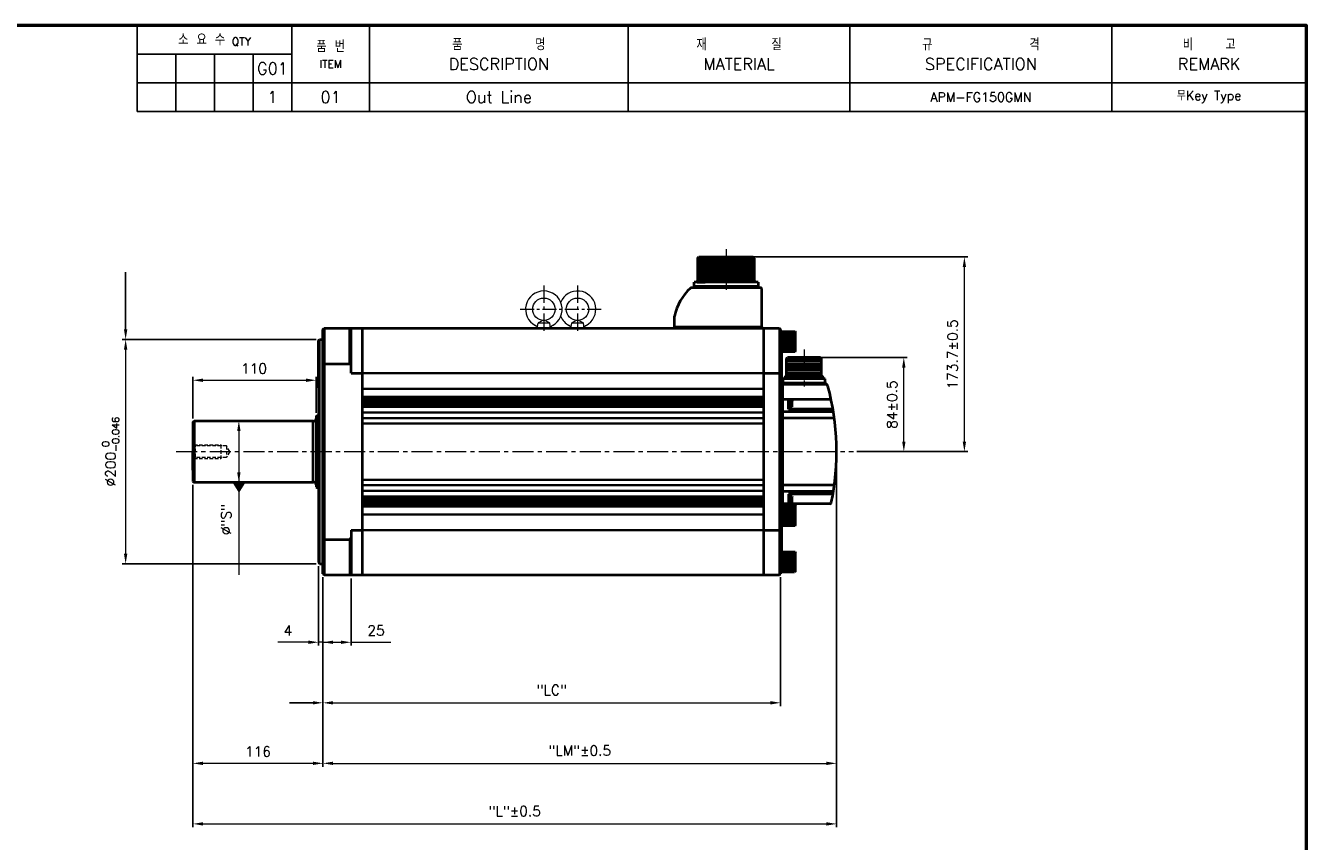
# Model space of a CAD drawing. Header units: inches. Extents: x 0 to 1782, y 0 to 1260.
# Tile 3 of 3: x 640 to 1782, y 532 to 1260. Entities that reach past the tile are written whole.
import ezdxf
from ezdxf import colors
from ezdxf.entities.mleader import LeaderData, LeaderLine
from ezdxf.math import Vec2, Vec3

# ---------------------------------------------------------------- set-up
doc = ezdxf.new("R2010")
doc.units = ezdxf.units.IN
doc.header["$LTSCALE"] = 0.25
doc.linetypes.add('CENTER', pattern=[2, 1.25, -0.25, 0.25, -0.25])
doc.linetypes.add('HIDDEN', pattern=[0.375, 0.25, -0.125])
doc.layers.get('0').update_dxf_attribs({"lineweight": 35})
doc.styles.add('GSG1', font='romans.shx', dxfattribs={"bigfont": 'GSG1.shx'})
doc.dimstyles.new('도면 치수', dxfattribs={"dimscale": 0, "dimtxt": 9, "dimasz": 9, "dimexe": 3, "dimexo": 3, "dimgap": 6, "dimtad": 1, "dimdec": 8, "dimdsep": 46, "dimtxsty": 'GSG1', "dimcen": 0, "dimclrd": 3, "dimclre": 3, "dimclrt": 2, "dimadec": 5, "dimazin": 2, "dimtfac": 1, "dimtdec": 8, "dimtmove": 0, "dimatfit": 2, "dimfxl": 0, "dimtolj": 1, "dimtzin": 0, "dimlwd": 15, "dimarcsym": 0})

# ---------------------------------------------------------------- blocks, each defined once
blk = doc.blocks.new('*D2')
at = {"color": 3, "lineweight": -2, "ltscale": 0.5}
for p, q in [((901, 778), (901, 707)), ((905, 768), (905, 707))]:
    blk.add_line(p, q, dxfattribs=at)
at = {"color": 3, "lineweight": 15, "ltscale": 0.5}
for p, q in [((892, 710), (864.6, 710)), ((905, 710), (901, 710)), ((914, 710), (923, 710))]:
    blk.add_line(p, q, dxfattribs=at)
for points in [[(892, 711.5), (892, 708.5), (901, 710)], [(914, 711.5), (914, 708.5), (905, 710)]]:
    blk.add_solid(points, dxfattribs=at)
at = {"color": 2, "lineweight": 15, "ltscale": 0.5, "insert": (873.8, 720.5), "char_height": 9, "attachment_point": 5, "style": 'GSG1'}
blk.add_mtext('\\A1;4', dxfattribs=at)
blk = doc.blocks.new('*D3')
at = {"color": 3, "lineweight": -2, "ltscale": 0.5}
for p, q in [((905, 768), (905, 707)), ((930, 767), (930, 707))]:
    blk.add_line(p, q, dxfattribs=at)
at = {"color": 3, "lineweight": 15, "ltscale": 0.5}
for p, q in [((905, 710), (921, 710)), ((930, 710), (965.6, 710))]:
    blk.add_line(p, q, dxfattribs=at)
blk.add_solid([(921, 711.5), (921, 708.5), (930, 710)], dxfattribs=at)
at = {"color": 2, "lineweight": 15, "ltscale": 0.5, "insert": (952.3, 720.5), "char_height": 9, "attachment_point": 5, "style": 'GSG1'}
blk.add_mtext('\\A1;25', dxfattribs=at)
blk = doc.blocks.new('_None')
blk = doc.blocks.new('*D4')
at = {"color": 3, "lineweight": -2, "ltscale": 0.5}
for p, q in [((905, 768), (905, 653)), ((1313, 768), (1313, 653))]:
    blk.add_line(p, q, dxfattribs=at)
at = {"color": 3, "lineweight": 15, "ltscale": 0.5}
blk.add_line((914, 656), (1304, 656), dxfattribs=at)
for points in [[(914, 657.5), (914, 654.5), (905, 656)], [(1304, 657.5), (1304, 654.5), (1313, 656)]]:
    blk.add_solid(points, dxfattribs=at)
at = {"color": 2, "lineweight": 15, "ltscale": 0.5, "insert": (1109, 667.4), "char_height": 9, "attachment_point": 5, "style": 'GSG1'}
blk.add_mtext('\\A1;"LC"', dxfattribs=at)
blk = doc.blocks.new('*D5')
at = {"color": 3, "lineweight": -2, "ltscale": 0.5}
for p, q in [((1363, 877), (1363, 599)), ((905, 768), (905, 599))]:
    blk.add_line(p, q, dxfattribs=at)
at = {"color": 3, "lineweight": 15, "ltscale": 0.5}
blk.add_line((914, 602), (1354, 602), dxfattribs=at)
for points in [[(914, 603.5), (914, 600.5), (905, 602)], [(1354, 603.5), (1354, 600.5), (1363, 602)]]:
    blk.add_solid(points, dxfattribs=at)
at = {"color": 2, "lineweight": 15, "ltscale": 0.5, "insert": (1134, 613.4), "char_height": 9, "attachment_point": 5, "style": 'GSG1'}
blk.add_mtext('\\A1;"LM"%%P0.5', dxfattribs=at)
blk = doc.blocks.new('*D6')
at = {"color": 3, "lineweight": -2, "ltscale": 0.5}
for p, q in [((1363, 877), (1363, 545)), ((789, 850.5), (789, 545))]:
    blk.add_line(p, q, dxfattribs=at)
at = {"color": 3, "lineweight": 15, "ltscale": 0.5}
blk.add_line((798, 548), (1354, 548), dxfattribs=at)
for points in [[(798, 549.5), (798, 546.5), (789, 548)], [(1354, 549.5), (1354, 546.5), (1363, 548)]]:
    blk.add_solid(points, dxfattribs=at)
at = {"color": 2, "lineweight": 15, "ltscale": 0.5, "insert": (1076, 559.4), "char_height": 9, "attachment_point": 5, "style": 'GSG1'}
blk.add_mtext('\\A1;"L"%%P0.5', dxfattribs=at)
blk = doc.blocks.new('*D7')
at = {"color": 3, "lineweight": -2, "ltscale": 0.5}
for p, q in [((899, 980), (726, 980)), ((899, 780), (726, 780))]:
    blk.add_line(p, q, dxfattribs=at)
at = {"color": 3, "lineweight": 15, "ltscale": 0.5}
blk.add_line((729, 971), (729, 789), dxfattribs=at)
for points in [[(727.5, 971), (730.5, 971), (729, 980)], [(727.5, 789), (730.5, 789), (729, 780)]]:
    blk.add_solid(points, dxfattribs=at)
at = {"color": 2, "lineweight": 15, "ltscale": 0.5, "insert": (715.6, 880), "char_height": 9, "attachment_point": 5, "rotation": 90, "style": 'GSG1'}
blk.add_mtext('\\A1;%%C200{\\H0.7x;\\S 0^ -0.046;}', dxfattribs=at)
blk = doc.blocks.new('*D8')
at = {"color": 3, "lineweight": -2, "ltscale": 0.5}
for p, q in [((789, 850.5), (789, 599)), ((905, 768), (905, 599))]:
    blk.add_line(p, q, dxfattribs=at)
at = {"color": 3, "lineweight": 15, "ltscale": 0.5}
blk.add_line((896, 602), (798, 602), dxfattribs=at)
for points in [[(798, 603.5), (798, 600.5), (789, 602)], [(896, 603.5), (896, 600.5), (905, 602)]]:
    blk.add_solid(points, dxfattribs=at)
at = {"color": 2, "lineweight": 15, "ltscale": 0.5, "insert": (847, 612.5), "char_height": 9, "attachment_point": 5, "style": 'GSG1'}
blk.add_mtext('\\A1;116', dxfattribs=at)
blk = doc.blocks.new('*D9')
at = {"color": 3, "lineweight": -2, "ltscale": 0.5}
for p, q in [((1287.6, 1053.7), (1480, 1053.7)), ((1381, 880), (1480, 880))]:
    blk.add_line(p, q, dxfattribs=at)
at = {"color": 3, "lineweight": 15, "ltscale": 0.5}
blk.add_line((1477, 889), (1477, 1044.7), dxfattribs=at)
for points in [[(1475.5, 1044.7), (1478.5, 1044.7), (1477, 1053.7)], [(1475.5, 889), (1478.5, 889), (1477, 880)]]:
    blk.add_solid(points, dxfattribs=at)
at = {"color": 2, "lineweight": 15, "ltscale": 0.5, "insert": (1466.5, 966.8), "char_height": 9, "attachment_point": 5, "rotation": 90, "style": 'GSG1'}
blk.add_mtext('\\A1;173.7%%P0.5', dxfattribs=at)
blk = doc.blocks.new('*D10')
at = {"color": 3, "lineweight": -2, "ltscale": 0.5}
for p, q in [((789, 909.5), (789, 946.7)), ((899, 914.7), (899, 946.7))]:
    blk.add_line(p, q, dxfattribs=at)
at = {"color": 3, "lineweight": 15, "ltscale": 0.5}
blk.add_line((798, 943.7), (890, 943.7), dxfattribs=at)
for points in [[(798, 945.2), (798, 942.2), (789, 943.7)], [(890, 945.2), (890, 942.2), (899, 943.7)]]:
    blk.add_solid(points, dxfattribs=at)
at = {"color": 2, "lineweight": 15, "ltscale": 0.5, "insert": (843.5, 954.2), "char_height": 9, "attachment_point": 5, "style": 'GSG1'}
blk.add_mtext('\\A1;110', dxfattribs=at)
blk = doc.blocks.new('*D16')
at = {"color": 3, "lineweight": -2, "ltscale": 0.5}
for p, q in [((893.1, 907.5), (827, 907.5)), ((893.1, 852.5), (827, 852.5))]:
    blk.add_line(p, q, dxfattribs=at)
at = {"color": 3, "lineweight": 15, "ltscale": 0.5}
for p, q in [((830, 898.5), (830, 861.5)), ((830, 852.5), (830, 800.2))]:
    blk.add_line(p, q, dxfattribs=at)
for points in [[(828.5, 898.5), (831.5, 898.5), (830, 907.5)], [(828.5, 861.5), (831.5, 861.5), (830, 852.5)]]:
    blk.add_solid(points, dxfattribs=at)
at = {"color": 2, "lineweight": 15, "ltscale": 0.5, "insert": (818.6, 819.5), "char_height": 9, "attachment_point": 5, "rotation": 90, "style": 'GSG1'}
blk.add_mtext('\\A1;%%C"S"', dxfattribs=at)
blk = doc.blocks.new('*D17')
at = {"color": 3, "lineweight": -2, "ltscale": 0.5}
for p, q in [((1344.7, 964), (1426, 964)), ((1381, 880), (1426, 880))]:
    blk.add_line(p, q, dxfattribs=at)
at = {"color": 3, "lineweight": 15, "ltscale": 0.5}
blk.add_line((1423, 889), (1423, 955), dxfattribs=at)
for points in [[(1421.5, 955), (1424.5, 955), (1423, 964)], [(1421.5, 889), (1424.5, 889), (1423, 880)]]:
    blk.add_solid(points, dxfattribs=at)
at = {"color": 2, "lineweight": 15, "ltscale": 0.5, "insert": (1412.5, 922), "char_height": 9, "attachment_point": 5, "rotation": 90, "style": 'GSG1'}
blk.add_mtext('\\A1;84%%P0.5', dxfattribs=at)

msp = doc.modelspace()

# ---------------------------------------------------------------- linework, layer by layer
at = {"color": 0, "lineweight": -3}
for p, q in [((739.19999738, 1259.9999995), (739.19999738, 1183.4999995)), ((877.19999738, 1259.9999995), (877.19999738, 1183.4999995)), ((946.49999738, 1259.9999995), (946.49999738, 1183.4999995)), ((1374.89999738, 1259.9999995), (1374.89999738, 1183.4999995)), ((1608.59999738, 1259.9999995), (1608.59999738, 1183.4999995)), ((739.19999738, 1234.4999995), (877.19999738, 1234.4999995)), ((773.69999738, 1234.4999995), (773.69999738, 1183.4999995)), ((808.19999738, 1234.4999995), (808.19999738, 1183.4999995)), ((842.69999738, 1234.4999995), (842.69999738, 1183.4999995)), ((739.19999738, 1208.9999995), (1781.99999738, 1208.9999995)), ((739.19999738, 1183.4999995), (1781.99999738, 1183.4999995))]:
    msp.add_line(p, q, dxfattribs=at)
at = {"lineweight": -3}
msp.add_line((1177.19999738, 1259.9999995), (1177.19999738, 1183.4999995), dxfattribs=at)
at = {"lineweight": 40}
for p, q in [((1239.07499738, 1052.6999995), (1240.32499738, 1053.6999995)), ((1239.07499738, 1052.6999995), (1239.07499738, 1033.0994308)), ((1240.32499738, 1053.6999995), (1288.57499738, 1053.6999995)), ((1288.57499738, 1053.6999995), (1289.57499738, 1052.6999995)), ((1289.57499738, 1052.6999995), (1289.57499738, 1033.54097195)), ((1235.87499738, 1027.1999995), (1235.87499738, 1031.2999995)), ((1293.02499738, 1031.2999995), (1235.87499738, 1031.2999995)), ((1238.69999738, 1031.2999995), (1245.69999738, 1031.2999995)), ((1290.19999738, 1031.2999995), (1283.19999738, 1031.2999995)), ((1293.02499738, 1031.2999995), (1293.02499738, 1027.1999995)), ((1295.44999738, 1026.1999995), (1233.46613061, 1026.1999995)), ((1293.02499738, 1027.1999995), (1235.87499738, 1027.1999995)), ((1235.87499738, 1027.1999995), (1235.87499738, 1026.1999995)), ((1293.02499738, 1026.1999995), (1235.87499738, 1026.1999995)), ((1293.02499738, 1027.1999995), (1293.02499738, 1026.1999995)), ((1296.44999738, 991.1999995), (1296.44999738, 1025.1999995)), ((1218.44999738, 991.1999995), (1218.44999738, 1000.84365026)), ((904.99999738, 988.9999995), (905.99999738, 989.9999995)), ((904.99999738, 770.9999995), (904.99999738, 988.9999995)), ((905.99999738, 989.9999995), (939.99999738, 989.9999995)), ((905.99999738, 989.9999995), (905.99999738, 769.9999995)), ((928.99999738, 958.26237871), (928.99999738, 989.9999995)), ((929.99999738, 949.9999995), (929.99999738, 989.9999995)), ((939.99999738, 989.9999995), (1297.99999738, 989.9999995)), ((939.99999738, 989.9999995), (939.99999738, 769.9999995)), ((1218.44999738, 991.1999995), (1296.44999738, 991.1999995)), ((1218.44999738, 991.1999995), (1218.44999738, 989.9999995)), ((1240.24999738, 991.1999995), (1296.14999738, 991.1999995)), ((1296.44999738, 991.1999995), (1296.44999738, 989.9999995)), ((1297.99999738, 989.9999995), (1297.99999738, 769.9999995)), ((1297.99999738, 989.9999995), (1311.99999738, 989.9999995)), ((1311.99999738, 989.9999995), (1312.99999738, 988.9999995)), ((1311.99999738, 989.9999995), (1311.99999738, 769.9999995)), ((1312.99999738, 988.9999995), (1312.99999738, 770.9999995)), ((1312.99999738, 987.29388283), (1325.99999738, 987.29388283)), ((1312.99999738, 987.29388283), (1312.99999738, 969.29388283)), ((1314.49999738, 969.29388283), (1314.49999738, 987.29388283)), ((1315.49999738, 986.29388283), (1324.99999738, 986.29388283)), ((1315.49999738, 985.79388283), (1324.99999738, 985.79388283)), ((1315.49999738, 985.29388283), (1324.99999738, 985.29388283)), ((1315.49999738, 984.79388283), (1324.99999738, 984.79388283)), ((1315.49999738, 984.29388283), (1324.99999738, 984.29388283)), ((1315.49999738, 983.79388283), (1324.99999738, 983.79388283)), ((1315.49999738, 983.29388283), (1324.99999738, 983.29388283)), ((1315.49999738, 982.79388283), (1324.99999738, 982.79388283)), ((1315.49999738, 982.29388283), (1324.99999738, 982.29388283)), ((1325.99999738, 987.29388283), (1325.99999738, 969.29388283)), ((1325.99999738, 987.29388283), (1326.49999738, 986.79388283)), ((1326.49999738, 969.79388283), (1326.49999738, 986.79388283)), ((900.99999738, 978.9999995), (901.99999738, 979.9999995)), ((900.99999738, 936.9999995), (900.99999738, 978.9999995)), ((901.99999738, 979.9999995), (904.99999738, 979.9999995)), ((901.99999738, 779.9999995), (901.99999738, 979.9999995)), ((1315.49999738, 981.79388283), (1324.99999738, 981.79388283)), ((1315.49999738, 981.29388283), (1324.99999738, 981.29388283)), ((1315.49999738, 980.79388283), (1324.99999738, 980.79388283)), ((1315.49999738, 980.29388283), (1324.99999738, 980.29388283)), ((1315.49999738, 979.79388283), (1324.99999738, 979.79388283)), ((1315.49999738, 979.29388283), (1324.99999738, 979.29388283)), ((1315.49999738, 978.79388283), (1324.99999738, 978.79388283)), ((1315.49999738, 978.29388283), (1324.99999738, 978.29388283)), ((1315.49999738, 977.79388283), (1324.99999738, 977.79388283)), ((1315.49999738, 977.29388283), (1324.99999738, 977.29388283)), ((1315.49999738, 977.29388283), (1324.99999738, 977.29388283)), ((1315.49999738, 976.79388283), (1324.99999738, 976.79388283)), ((1315.49999738, 976.29388283), (1324.99999738, 976.29388283)), ((1315.49999738, 975.79388283), (1324.99999738, 975.79388283)), ((1315.49999738, 975.29388283), (1324.99999738, 975.29388283)), ((1315.49999738, 974.79388283), (1324.99999738, 974.79388283)), ((1315.49999738, 974.29388283), (1324.99999738, 974.29388283)), ((1315.49999738, 974.29388283), (1324.99999738, 974.29388283)), ((1315.49999738, 973.79388283), (1324.99999738, 973.79388283)), ((1315.49999738, 973.29388283), (1324.99999738, 973.29388283)), ((1315.49999738, 972.79388283), (1324.99999738, 972.79388283)), ((1315.49999738, 972.29388283), (1324.99999738, 972.29388283)), ((1315.49999738, 971.79388283), (1324.99999738, 971.79388283)), ((1315.49999738, 971.29388283), (1324.99999738, 971.29388283)), ((1312.99999738, 969.29388283), (1325.99999738, 969.29388283)), ((1313.99999738, 969.29388283), (1313.99999738, 832.2499995)), ((1315.49999738, 970.79388283), (1324.99999738, 970.79388283)), ((1315.49999738, 970.29388283), (1324.99999738, 970.29388283)), ((1325.99999738, 969.29388283), (1326.49999738, 969.79388283)), ((905.99999738, 958.26237871), (928.99999738, 958.26237871)), ((928.99999738, 958.26237871), (929.99999738, 956.52450574)), ((929.99999738, 949.9999995), (939.99999738, 949.9999995)), ((1297.99999738, 949.9999995), (1311.99999738, 949.9999995)), ((900.99999738, 937.4999995), (900.99999738, 780.9999995)), ((1313.99999738, 939.9999995), (1313.99999738, 833.5999995)), ((1353.89999738, 940.9999995), (1314.99999738, 940.9999995)), ((1353.32533263, 939.9999995), (1314.99999738, 939.9999995)), ((1314.99999738, 840.4999995), (1314.99999738, 939.9999995)), ((1314.99999738, 833.4999995), (1314.99999738, 939.4999995)), ((1352.94999738, 944.9999995), (1315.04999738, 944.9999995)), ((1315.04999738, 944.9999995), (1315.04999738, 940.9999995)), ((1315.04999738, 940.9999995), (1352.94999738, 940.9999995)), ((1353.89999738, 939.9999995), (1315.49999738, 939.9999995)), ((1352.94999738, 940.9999995), (1352.94999738, 944.9999995)), ((1353.89999738, 939.9999995), (1353.89999738, 940.9999995)), ((1313.99999738, 926.4999995), (1314.99999738, 926.4999995)), ((1357.33022785, 926.4999995), (1314.99999738, 926.4999995)), ((1319.99999738, 917.9999995), (1319.99999738, 926.4999995)), ((1319.99999738, 925.4999995), (1319.99999738, 919.9999995)), ((1360.17729145, 915.52815734), (1314.99999738, 915.52815734)), ((1358.92306091, 917.9999995), (1319.99999738, 917.9999995)), ((788.99999738, 906.4999995), (789.99999738, 907.4999995)), ((788.99999738, 906.4999995), (788.99999738, 853.4999995)), ((789.99999738, 907.4999995), (789.99999738, 852.4999995)), ((789.99999738, 907.4999995), (896.12821759, 907.4999995)), ((896.12821759, 852.4999995), (896.12821759, 907.4999995)), ((898.99999738, 911.72205903), (900.99999738, 912.4499995)), ((898.99999738, 911.72205903), (898.99999738, 848.27793996)), ((900.99999738, 912.4499995), (900.99999738, 847.5499995)), ((1313.99999738, 910.0999995), (1314.99999738, 910.0999995)), ((1360.11483254, 909.9999995), (1314.99999738, 909.9999995)), ((789.99999738, 897.4999995), (789.99999738, 862.4999995)), ((788.99999738, 863.4999995), (788.99999738, 879.9999995)), ((788.99999738, 853.4999995), (789.99999738, 852.4999995)), ((896.12821759, 852.4999995), (789.99999738, 852.4999995)), ((898.99999738, 848.27793996), (900.99999738, 847.5499995)), ((1313.99999738, 850.0999995), (1314.99999738, 850.0999995)), ((1360.11483254, 849.9999995), (1314.99999738, 849.9999995)), ((1360.17729145, 844.47184165), (1314.99999738, 844.47184165)), ((1358.92306091, 841.9999995), (1319.99999738, 841.9999995)), ((1319.99999738, 841.9999995), (1319.99999738, 833.4999995)), ((1312.99999738, 832.2499995), (1325.99999738, 832.2499995)), ((1312.99999738, 832.2499995), (1312.99999738, 814.2499995)), ((1313.99999738, 833.5999995), (1314.99999738, 833.5999995)), ((1314.49999738, 814.2499995), (1314.49999738, 832.2499995)), ((1357.33022785, 833.4999995), (1314.99999738, 833.4999995)), ((1315.49999738, 831.2499995), (1324.99999738, 831.2499995)), ((1315.49999738, 830.7499995), (1324.99999738, 830.7499995)), ((1315.49999738, 830.2499995), (1324.99999738, 830.2499995)), ((1315.49999738, 829.7499995), (1324.99999738, 829.7499995)), ((1315.49999738, 829.2499995), (1324.99999738, 829.2499995)), ((1315.49999738, 828.7499995), (1324.99999738, 828.7499995)), ((1315.49999738, 828.2499995), (1324.99999738, 828.2499995)), ((1315.49999738, 827.7499995), (1324.99999738, 827.7499995)), ((1315.49999738, 827.2499995), (1324.99999738, 827.2499995)), ((1315.49999738, 826.7499995), (1324.99999738, 826.7499995)), ((1315.49999738, 826.2499995), (1324.99999738, 826.2499995)), ((1315.49999738, 825.7499995), (1324.99999738, 825.7499995)), ((1315.49999738, 825.2499995), (1324.99999738, 825.2499995)), ((1315.49999738, 824.7499995), (1324.99999738, 824.7499995)), ((1315.49999738, 824.2499995), (1324.99999738, 824.2499995)), ((1315.49999738, 823.7499995), (1324.99999738, 823.7499995)), ((1315.49999738, 823.2499995), (1324.99999738, 823.2499995)), ((1315.49999738, 822.7499995), (1324.99999738, 822.7499995)), ((1325.99999738, 832.2499995), (1325.99999738, 814.2499995)), ((1325.99999738, 832.2499995), (1326.49999738, 831.7499995)), ((1326.49999738, 814.7499995), (1326.49999738, 831.7499995)), ((1312.99999738, 814.2499995), (1325.99999738, 814.2499995)), ((1313.99999738, 814.2499995), (1313.99999738, 779.4999995)), ((1315.49999738, 822.2499995), (1324.99999738, 822.2499995)), ((1315.49999738, 822.2499995), (1324.99999738, 822.2499995)), ((1315.49999738, 821.7499995), (1324.99999738, 821.7499995)), ((1315.49999738, 821.2499995), (1324.99999738, 821.2499995)), ((1315.49999738, 820.7499995), (1324.99999738, 820.7499995)), ((1315.49999738, 820.2499995), (1324.99999738, 820.2499995)), ((1315.49999738, 819.7499995), (1324.99999738, 819.7499995)), ((1315.49999738, 819.2499995), (1324.99999738, 819.2499995)), ((1315.49999738, 819.2499995), (1324.99999738, 819.2499995)), ((1315.49999738, 818.7499995), (1324.99999738, 818.7499995)), ((1315.49999738, 818.2499995), (1324.99999738, 818.2499995)), ((1315.49999738, 817.7499995), (1324.99999738, 817.7499995)), ((1315.49999738, 817.2499995), (1324.99999738, 817.2499995)), ((1315.49999738, 816.7499995), (1324.99999738, 816.7499995)), ((1315.49999738, 816.2499995), (1324.99999738, 816.2499995)), ((1315.49999738, 815.7499995), (1324.99999738, 815.7499995)), ((1315.49999738, 815.2499995), (1324.99999738, 815.2499995)), ((1325.99999738, 814.2499995), (1326.49999738, 814.7499995)), ((905.99999738, 801.73762028), (928.99999738, 801.73762028)), ((928.99999738, 801.73762028), (929.99999738, 803.47549325)), ((928.99999738, 801.73762028), (928.99999738, 769.9999995)), ((929.99999738, 809.9999995), (929.99999738, 769.9999995)), ((929.99999738, 809.9999995), (939.99999738, 809.9999995)), ((1297.99999738, 809.9999995), (1311.99999738, 809.9999995)), ((1312.99999738, 790.70611617), (1312.99999738, 772.70611617)), ((1313.99999738, 790.70611617), (1325.99999738, 790.70611617)), ((1314.49999738, 772.70611617), (1314.49999738, 790.70611617)), ((1315.49999738, 789.70611617), (1324.99999738, 789.70611617)), ((1315.49999738, 789.20611617), (1324.99999738, 789.20611617)), ((1315.49999738, 788.70611617), (1324.99999738, 788.70611617)), ((1315.49999738, 788.20611617), (1324.99999738, 788.20611617)), ((1325.99999738, 790.70611617), (1325.99999738, 772.70611617)), ((1325.99999738, 790.70611617), (1326.49999738, 790.20611617)), ((1326.49999738, 773.20611617), (1326.49999738, 790.20611617)), ((900.99999738, 780.9999995), (901.99999738, 779.9999995)), ((901.99999738, 779.9999995), (904.99999738, 779.9999995)), ((1313.99999738, 779.4999995), (1312.99999738, 779.4999995)), ((1315.49999738, 787.70611617), (1324.99999738, 787.70611617)), ((1315.49999738, 787.20611617), (1324.99999738, 787.20611617)), ((1315.49999738, 786.70611617), (1324.99999738, 786.70611617)), ((1315.49999738, 786.20611617), (1324.99999738, 786.20611617)), ((1315.49999738, 785.70611617), (1324.99999738, 785.70611617)), ((1315.49999738, 785.20611617), (1324.99999738, 785.20611617)), ((1315.49999738, 784.70611617), (1324.99999738, 784.70611617)), ((1315.49999738, 784.20611617), (1324.99999738, 784.20611617)), ((1315.49999738, 783.70611617), (1324.99999738, 783.70611617)), ((1315.49999738, 783.20611617), (1324.99999738, 783.20611617)), ((1315.49999738, 782.70611617), (1324.99999738, 782.70611617)), ((1315.49999738, 782.20611617), (1324.99999738, 782.20611617)), ((1315.49999738, 781.70611617), (1324.99999738, 781.70611617)), ((1315.49999738, 781.20611617), (1324.99999738, 781.20611617)), ((1315.49999738, 780.70611617), (1324.99999738, 780.70611617)), ((1315.49999738, 780.70611617), (1324.99999738, 780.70611617)), ((1315.49999738, 780.20611617), (1324.99999738, 780.20611617)), ((1315.49999738, 779.70611617), (1324.99999738, 779.70611617)), ((1315.49999738, 779.20611617), (1324.99999738, 779.20611617)), ((1315.49999738, 778.70611617), (1324.99999738, 778.70611617)), ((1315.49999738, 778.20611617), (1324.99999738, 778.20611617)), ((1315.49999738, 777.70611617), (1324.99999738, 777.70611617)), ((1315.49999738, 777.70611617), (1324.99999738, 777.70611617)), ((1315.49999738, 777.20611617), (1324.99999738, 777.20611617)), ((1315.49999738, 776.70611617), (1324.99999738, 776.70611617)), ((904.99999738, 770.9999995), (905.99999738, 769.9999995)), ((905.99999738, 769.9999995), (939.99999738, 769.9999995)), ((939.99999738, 769.9999995), (1297.99999738, 769.9999995)), ((1297.99999738, 769.9999995), (1311.99999738, 769.9999995)), ((1311.99999738, 769.9999995), (1312.99999738, 770.9999995)), ((1312.99999738, 772.70611617), (1325.49999738, 772.70611617)), ((1315.49999738, 776.20611617), (1324.99999738, 776.20611617)), ((1315.49999738, 775.70611617), (1324.99999738, 775.70611617)), ((1315.49999738, 775.20611617), (1324.99999738, 775.20611617)), ((1315.49999738, 774.70611617), (1324.99999738, 774.70611617)), ((1315.49999738, 774.20611617), (1324.99999738, 774.20611617)), ((1315.49999738, 773.70611617), (1324.99999738, 773.70611617)), ((1325.99999738, 772.70611617), (1326.49999738, 773.20611617))]:
    msp.add_line(p, q, dxfattribs=at)
at = {"lineweight": 15}
for p, q in [((1239.07499738, 1052.4999995), (1289.57499738, 1052.4999995)), ((1240.62499738, 1051.4999995), (1288.27499738, 1051.4999995)), ((1239.07499738, 1050.4999995), (1289.57499738, 1050.4999995)), ((1239.07499738, 1048.4999995), (1289.57499738, 1048.4999995)), ((1239.07499738, 1046.4999995), (1289.57499738, 1046.4999995)), ((1239.07499738, 1044.4999995), (1289.57499738, 1044.4999995)), ((1239.07499738, 1042.4999995), (1289.57499738, 1042.4999995)), ((1239.07499738, 1040.4999995), (1289.57499738, 1040.4999995)), ((1240.62499738, 1049.4999995), (1288.27499738, 1049.4999995)), ((1240.62499738, 1047.4999995), (1288.27499738, 1047.4999995)), ((1240.62499738, 1045.4999995), (1288.27499738, 1045.4999995)), ((1240.62499738, 1043.4999995), (1288.27499738, 1043.4999995)), ((1240.62499738, 1041.4999995), (1288.27499738, 1041.4999995)), ((1240.62499738, 1039.4999995), (1288.27499738, 1039.4999995)), ((1239.07499738, 1038.4999995), (1289.57499738, 1038.4999995)), ((1239.07499738, 1036.4999995), (1289.57499738, 1036.4999995)), ((1240.62499738, 1037.4999995), (1288.27499738, 1037.4999995)), ((1240.62499738, 1035.4999995), (1288.27499738, 1035.4999995)), ((1243.89004477, 1034.4999995), (1285.00994998, 1034.4999995)), ((1245.10296754, 1033.4999995), (1283.79702722, 1033.4999995)), ((1245.51512946, 1032.4999995), (1283.38486529, 1032.4999995))]:
    msp.add_line(p, q, dxfattribs=at)
at = {"color": 3, "linetype": 'CENTER', "lineweight": 15, "ltscale": 20}
for p, q in [((1264.44999738, 1060.6999995), (1264.44999738, 1024.2999995)), ((1333.99999738, 970.9999995), (1333.99999738, 937.9999995))]:
    msp.add_line(p, q, dxfattribs=at)
at = {"color": 3, "linetype": 'CENTER', "lineweight": 15, "ltscale": 50}
for p, q in [((1101.99999738, 1028.2999995), (1101.99999738, 985.6999995)), ((1131.99999738, 1028.2999995), (1131.99999738, 985.6999995))]:
    msp.add_line(p, q, dxfattribs=at)
at = {"color": 0, "lineweight": 40}
for p, q in [((1238.69999738, 1031.97307642), (1245.69999738, 1031.97307642)), ((1238.69999738, 1031.97307642), (1238.69999738, 1031.2999995)), ((1241.66153584, 1034.66538411), (1241.05742351, 1034.66538411)), ((1241.66153584, 1034.66538411), (1241.66153584, 1033.31923026)), ((1242.73845892, 1033.31923026), (1241.66153584, 1033.31923026)), ((1242.73845892, 1034.66538411), (1242.73845892, 1033.31923026)), ((1243.34257124, 1034.66538411), (1242.73845892, 1034.66538411)), ((1245.69999738, 1031.97307642), (1245.69999738, 1031.2999995)), ((1290.19999738, 1031.97307642), (1283.19999738, 1031.97307642)), ((1283.19999738, 1031.97307642), (1283.19999738, 1031.2999995)), ((1285.55742351, 1034.66538411), (1286.16153584, 1034.66538411)), ((1286.16153584, 1034.66538411), (1286.16153584, 1033.31923026)), ((1286.16153584, 1033.31923026), (1287.23845892, 1033.31923026)), ((1287.23845892, 1034.66538411), (1287.23845892, 1033.31923026)), ((1287.23845892, 1034.66538411), (1287.84257124, 1034.66538411)), ((1290.19999738, 1031.97307642), (1290.19999738, 1031.2999995)), ((1314.94999738, 940.9999995), (1353.04999738, 940.9999995)), ((1316.69999738, 945.4999995), (1321.89999738, 945.4999995)), ((1346.09999738, 945.4999995), (1351.29999738, 945.4999995)), ((1323.29999738, 925.4999995), (1319.99999738, 925.4999995)), ((1320.49999738, 919.9999995), (1320.49999738, 925.4999995)), ((1323.29999738, 925.4999995), (1323.49999738, 925.15358933)), ((1323.29999738, 919.9999995), (1323.29999738, 925.4999995)), ((1323.29999738, 919.9999995), (1319.99999738, 919.9999995)), ((1322.79999738, 924.4999995), (1320.99999738, 924.4999995)), ((1322.79999738, 923.9999995), (1320.99999738, 923.9999995)), ((1322.79999738, 923.4999995), (1320.99999738, 923.4999995)), ((1322.79999738, 922.9999995), (1320.99999738, 922.9999995)), ((1322.79999738, 922.4999995), (1320.99999738, 922.4999995)), ((1322.79999738, 921.9999995), (1320.99999738, 921.9999995)), ((1322.79999738, 921.4999995), (1320.99999738, 921.4999995)), ((1322.79999738, 920.9999995), (1320.99999738, 920.9999995)), ((1323.29999738, 919.9999995), (1323.49999738, 920.34640966)), ((1323.49999738, 920.34640966), (1323.49999738, 925.15358933)), ((1323.29999738, 839.9999995), (1319.99999738, 839.9999995)), ((1323.29999738, 834.4999995), (1319.99999738, 834.4999995)), ((1320.49999738, 834.4999995), (1320.49999738, 839.9999995)), ((1322.79999738, 838.9999995), (1320.99999738, 838.9999995)), ((1322.79999738, 838.4999995), (1320.99999738, 838.4999995)), ((1322.79999738, 837.9999995), (1320.99999738, 837.9999995)), ((1322.79999738, 837.4999995), (1320.99999738, 837.4999995)), ((1322.79999738, 836.9999995), (1320.99999738, 836.9999995)), ((1322.79999738, 836.4999995), (1320.99999738, 836.4999995)), ((1322.79999738, 835.9999995), (1320.99999738, 835.9999995)), ((1322.79999738, 835.4999995), (1320.99999738, 835.4999995)), ((1323.29999738, 839.9999995), (1323.49999738, 839.65358933)), ((1323.29999738, 834.4999995), (1323.29999738, 839.9999995)), ((1323.29999738, 834.4999995), (1323.49999738, 834.84640966)), ((1323.49999738, 834.84640966), (1323.49999738, 839.65358933))]:
    msp.add_line(p, q, dxfattribs=at)
at = {"color": 3, "linetype": 'CENTER', "lineweight": 15, "ltscale": 40}
msp.add_line((1080.69999738, 1006.9999995), (1153.29999738, 1006.9999995), dxfattribs=at)
at = {"color": 7, "lineweight": 15, "ltscale": 40}
for p, q in [((1095.99910717, 989.9999995), (1096.79120843, 994.49222896)), ((1097.04412238, 994.9999995), (1106.95587237, 994.9999995)), ((1097.34631812, 995.22155341), (1100.2812051, 996.61817966)), ((1103.71878965, 996.61817966), (1106.65367664, 995.22155341)), ((1108.00088758, 989.9999995), (1107.20878632, 994.49222896)), ((1125.99910717, 989.9999995), (1126.79120843, 994.49222896)), ((1127.04412238, 994.9999995), (1136.95587237, 994.9999995)), ((1127.34631812, 995.22155341), (1130.2812051, 996.61817966)), ((1133.71878965, 996.61817966), (1136.65367664, 995.22155341)), ((1138.00088758, 989.9999995), (1137.20878632, 994.49222896))]:
    msp.add_line(p, q, dxfattribs=at)
at = {"lineweight": 15, "ltscale": 0.5}
for p, q in [((1314.49999738, 969.29388283), (1314.49999738, 987.29388283)), ((1318.29999738, 962.9999995), (1349.69999738, 962.9999995)), ((1318.29999738, 960.9999995), (1349.69999738, 960.9999995)), ((1348.69999738, 961.9999995), (1319.29999738, 961.9999995)), ((1348.69999738, 959.9999995), (1319.29999738, 959.9999995)), ((1318.29999738, 958.9999995), (1349.69999738, 958.9999995)), ((1318.29999738, 956.9999995), (1349.69999738, 956.9999995)), ((1318.29999738, 954.9999995), (1349.69999738, 954.9999995)), ((1318.29999738, 952.9999995), (1349.69999738, 952.9999995)), ((1318.29999738, 950.9999995), (1349.69999738, 950.9999995)), ((1318.29999738, 948.9999995), (1349.69999738, 948.9999995)), ((1348.69999738, 957.9999995), (1319.29999738, 957.9999995)), ((1348.69999738, 955.9999995), (1319.29999738, 955.9999995)), ((1348.69999738, 953.9999995), (1319.29999738, 953.9999995)), ((1348.69999738, 951.9999995), (1319.29999738, 951.9999995)), ((1348.69999738, 949.9999995), (1319.29999738, 949.9999995)), ((1348.69999738, 947.9999995), (1319.29999738, 947.9999995)), ((1321.14296554, 946.9999995), (1346.85702922, 946.9999995)), ((1346.26153096, 945.9999995), (1321.7384638, 945.9999995)), ((1314.49999738, 814.2499995), (1314.49999738, 832.2499995)), ((1314.49999738, 772.70611617), (1314.49999738, 790.70611617))]:
    msp.add_line(p, q, dxfattribs=at)
at = {"lineweight": 40, "ltscale": 0.5}
for p, q in [((1318.29999738, 962.9999995), (1319.29999738, 963.9999995)), ((1318.29999738, 947.46509142), (1318.29999738, 962.9999995)), ((1348.69999738, 963.9999995), (1319.29999738, 963.9999995)), ((1348.69999738, 963.9999995), (1349.69999738, 962.9999995)), ((1349.69999738, 947.46509142), (1349.69999738, 962.9999995)), ((1319.99999738, 839.9999995), (1319.99999738, 834.4999995))]:
    msp.add_line(p, q, dxfattribs=at)
for p, q in [((939.99999738, 949.9999995), (1297.99999738, 949.9999995)), ((939.99999738, 935.9999995), (1297.99999738, 935.9999995)), ((939.99999738, 928.9999995), (1297.99999738, 928.9999995)), ((939.99999738, 927.4999995), (1297.99999738, 927.4999995)), ((939.99999738, 926.4999995), (1297.99999738, 926.4999995)), ((939.99999738, 925.4999995), (1297.99999738, 925.4999995)), ((939.99999738, 924.4999995), (1297.99999738, 924.4999995)), ((939.99999738, 923.4999995), (1297.99999738, 923.4999995)), ((939.99999738, 922.4999995), (1297.99999738, 922.4999995)), ((939.99999738, 921.4999995), (1297.99999738, 921.4999995)), ((939.99999738, 919.9999995), (1297.99999738, 919.9999995)), ((939.99999738, 914.9999995), (1297.99999738, 914.9999995)), ((939.99999738, 909.9999995), (1297.99999738, 909.9999995)), ((939.99999738, 904.9999995), (1297.99999738, 904.9999995)), ((939.99999738, 854.9999995), (1297.99999738, 854.9999995)), ((939.99999738, 849.9999995), (1297.99999738, 849.9999995)), ((939.99999738, 844.9999995), (1297.99999738, 844.9999995)), ((939.99999738, 839.9999995), (1297.99999738, 839.9999995)), ((939.99999738, 838.4999995), (1297.99999738, 838.4999995)), ((939.99999738, 837.4999995), (1297.99999738, 837.4999995)), ((939.99999738, 836.4999995), (1297.99999738, 836.4999995)), ((939.99999738, 835.4999995), (1297.99999738, 835.4999995)), ((939.99999738, 834.4999995), (1297.99999738, 834.4999995)), ((939.99999738, 833.4999995), (1297.99999738, 833.4999995)), ((939.99999738, 832.4999995), (1297.99999738, 832.4999995)), ((939.99999738, 830.9999995), (1297.99999738, 830.9999995)), ((939.99999738, 823.9999995), (1297.99999738, 823.9999995)), ((939.99999738, 809.9999995), (1297.99999738, 809.9999995))]:
    msp.add_line(p, q)
at = {"color": 0, "linetype": 'Continuous', "lineweight": 40}
for p, q in [((1316.69999738, 945.4999995), (1316.69999738, 944.9999995)), ((1318.89999738, 947.4999995), (1318.45122822, 947.4999995)), ((1318.89999738, 947.4999995), (1318.89999738, 946.4999995)), ((1319.69999738, 946.4999995), (1318.89999738, 946.4999995)), ((1319.69999738, 947.4999995), (1319.69999738, 946.4999995)), ((1320.14876653, 947.4999995), (1319.69999738, 947.4999995)), ((1321.89999738, 945.4999995), (1321.89999738, 944.9999995)), ((1346.09999738, 945.4999995), (1346.09999738, 944.9999995)), ((1348.29999738, 947.4999995), (1347.85122822, 947.4999995)), ((1348.29999738, 947.4999995), (1348.29999738, 946.4999995)), ((1349.09999738, 946.4999995), (1348.29999738, 946.4999995)), ((1349.09999738, 947.4999995), (1349.09999738, 946.4999995)), ((1349.54876653, 947.4999995), (1349.09999738, 947.4999995)), ((1351.29999738, 945.4999995), (1351.29999738, 944.9999995))]:
    msp.add_line(p, q, dxfattribs=at)
at = {"color": 3, "linetype": 'CENTER', "lineweight": 15, "ltscale": 60}
msp.add_line((773.99999738, 879.9999995), (1377.99999738, 879.9999995), dxfattribs=at)
at = {"color": 4, "linetype": 'HIDDEN', "lineweight": 15, "ltscale": 50}
for p, q in [((788.99999738, 886.4999995), (791.33826597, 885.1499995)), ((818.84999738, 885.1499995), (791.33826597, 885.1499995)), ((791.33826597, 874.8499995), (791.33826597, 885.1499995)), ((821.82335126, 879.9999995), (818.84999738, 885.1499995)), ((818.84999738, 885.1499995), (818.84999738, 874.8499995)), ((821.82335126, 879.9999995), (818.84999738, 874.8499995)), ((788.99999738, 873.4999995), (791.33826597, 874.8499995)), ((818.84999738, 874.8499995), (791.33826597, 874.8499995))]:
    msp.add_line(p, q, dxfattribs=at)
at = {"color": 3, "linetype": 'HIDDEN', "lineweight": 15, "ltscale": 50}
for p, q in [((789.86602278, 885.9999995), (813.99999738, 885.9999995)), ((813.99999738, 885.9999995), (813.99999738, 873.9999995)), ((813.99999738, 885.9999995), (814.84999738, 885.1499995)), ((789.86602278, 873.9999995), (813.99999738, 873.9999995)), ((813.99999738, 873.9999995), (814.84999738, 874.8499995))]:
    msp.add_line(p, q, dxfattribs=at)
at = {"color": 3, "lineweight": 15, "ltscale": 0.5}
msp.add_line((829.99999738, 858.9999995), (829.99999738, 769.9999995), dxfattribs=at)
at = {"color": 1, "linetype": 'Continuous', "lineweight": 15}
for p, q in [((825.00418291, 852.4999995), (829.99999738, 844.34933299)), ((825.00418291, 852.4999995), (834.99581185, 852.4999995)), ((825.06989905, 852.39278367), (831.1831072, 846.27957553)), ((825.37516218, 852.4999995), (831.33985396, 846.53530772)), ((825.72307337, 851.3271304), (831.02636043, 846.02384333)), ((825.78764114, 852.4999995), (831.49660072, 846.79103991)), ((826.20012009, 852.4999995), (831.65334749, 847.0467721)), ((826.37624769, 850.26147712), (830.86961367, 845.76811114)), ((826.61259905, 852.4999995), (831.81009425, 847.3025043)), ((827.02507801, 852.4999995), (831.96684101, 847.55823649)), ((827.02942201, 849.19582384), (830.71286691, 845.51237895)), ((827.43755696, 852.4999995), (832.12358777, 847.81396868)), ((827.68259633, 848.13017057), (830.55612015, 845.25664675)), ((827.85003592, 852.4999995), (832.28033454, 848.06970088)), ((828.26251487, 852.4999995), (832.4370813, 848.32543307)), ((828.33577065, 847.06451729), (830.39937338, 845.00091456)), ((828.67499383, 852.4999995), (832.59382806, 848.58116526)), ((828.98894497, 845.99886402), (830.24262662, 844.74518237)), ((829.08747278, 852.4999995), (832.75057483, 848.83689745)), ((829.49995174, 852.4999995), (832.90732159, 849.09262965)), ((829.9124307, 852.4999995), (833.06406835, 849.34836184)), ((834.99581185, 852.4999995), (829.99999738, 844.34933299)), ((830.32490965, 852.4999995), (833.22081511, 849.60409403)), ((830.73738861, 852.4999995), (833.37756188, 849.85982623)), ((831.14986756, 852.4999995), (833.53430864, 850.11555842)), ((831.56234652, 852.4999995), (833.6910554, 850.37129061)), ((831.97482547, 852.4999995), (833.84780217, 850.6270228)), ((832.38730443, 852.4999995), (834.00454893, 850.882755)), ((832.79978339, 852.4999995), (834.16129569, 851.13848719)), ((833.21226234, 852.4999995), (834.31804245, 851.39421938)), ((833.6247413, 852.4999995), (834.47478922, 851.64995158)), ((834.03722025, 852.4999995), (834.63153598, 851.90568377)), ((834.44969921, 852.4999995), (834.78828274, 852.16141596)), ((834.86217816, 852.4999995), (834.94502951, 852.41714815)), ((829.64211929, 844.93321074), (830.08587986, 844.48945017))]:
    msp.add_line(p, q, dxfattribs=at)
at = {"color": 1, "lineweight": 50}
msp.add_lwpolyline([(-0.00000262, -0.0000005), (1781.99999738, -0.0000005), (1781.99999738, 1259.9999995), (-0.00000262, 1259.9999995)], close=True, dxfattribs=at)
at = {"color": 7, "lineweight": 15, "ltscale": 40}
for centre in [(1101.99999738, 1006.9999995), (1131.99999738, 1006.9999995)]:
    msp.add_circle(centre, 10, dxfattribs=at)
at = {"color": 0, "lineweight": 40}
for centre, radius, start, end in [((1241.57052693, 1031.97801075), 2.73591862, 100.8094531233, 180.1033351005), ((1242.82946782, 1031.97801075), 2.73591862, 359.8966648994, 79.1905468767), ((1286.07052693, 1031.97801075), 2.73591862, 100.8094531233, 180.1033351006), ((1287.32946782, 1031.97801075), 2.73591862, 359.8966648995, 79.1905468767), ((1318.83239076, 945.503665), 2.03239669, 100.8094531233, 180.1033351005), ((1319.76760399, 945.503665), 2.03239669, 359.8966648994, 79.1905468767), ((1348.23239076, 945.503665), 2.03239669, 100.8094531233, 180.1033351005), ((1349.16760399, 945.503665), 2.03239669, 359.8966648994, 79.1905468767)]:
    msp.add_arc(centre, radius, start, end, dxfattribs=at)
at = {"color": 7, "lineweight": 15, "ltscale": 40}
for centre, radius, start, end in [((1101.99999738, 1006.9999995), 16.3, 297.7957642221, 242.2042357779), ((1131.99999738, 1006.9999995), 16.3, 297.7957642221, 156.9619839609), ((1097.77601619, 994.31858079), 1, 115.4484004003, 170), ((1101.99999738, 993.00628914), 4, 64.5515995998, 115.4484004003), ((1106.22397857, 994.31858079), 1, 10, 64.5515995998), ((1131.99999738, 1006.9999995), 16.3, 203.0380160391, 242.2042357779), ((1127.77601619, 994.31858079), 1, 115.4484004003, 170), ((1131.99999738, 993.00628914), 4, 64.5515995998, 115.4484004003), ((1136.22397857, 994.31858079), 1, 10, 64.5515995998), ((1092.99999738, 989.92692127), 3, 1.3958293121, 62.2042357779), ((1110.99999738, 989.92692127), 3, 117.7957642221, 178.6041706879), ((1122.99999738, 989.92692127), 3, 1.3958293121, 62.2042357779), ((1140.99999738, 989.92692127), 3, 117.7957642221, 178.6041706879)]:
    msp.add_arc(centre, radius, start, end, dxfattribs=at)
at = {"lineweight": 40}
for centre, radius, start, end in [((1264.44999738, 991.1999995), 47, 132.3426054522, 168.1597261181), ((1233.46613061, 1025.1999995), 1, 90, 132.3426054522), ((1295.44999738, 1025.1999995), 1, 0, 90), ((1314.99999738, 939.9999995), 1, 90, 180), ((1315.49999738, 939.4999995), 0.5, 90, 180), ((1353.32533263, 937.9999995), 2, 15.0753838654, 90), ((1137.99999738, 879.9999995), 225, 348.2802396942, 15.0753838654), ((1357.33022785, 925.4999995), 1, 11.7197603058, 90), ((1358.92306091, 916.9999995), 1, 9.5076081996, 90), ((896.99999738, 909.2999995), 2, 244.1580672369, 0), ((1360.11483254, 908.9999995), 1, 7.4386365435, 90), ((896.99999738, 850.6999995), 2, 0, 115.8419327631), ((1360.11483254, 850.9999995), 1, 270, 352.5613634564), ((1357.33022785, 834.4999995), 1, 270, 348.2802396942), ((1358.92306091, 842.9999995), 1, 270, 350.4923918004)]:
    msp.add_arc(centre, radius, start, end, dxfattribs=at)

# ---------------------------------------------------------------- texts
at = {"color": 2, "lineweight": -3, "attachment_point": 5, "style": 'GSG1'}
for s, insert, char_height, width in [('소 요 수{\\H0.8333x; \\H0.8x;QTY}', (808.19999738, 1247.2499995), 10.5, 135), ('품 번\\P{\\H0.6667x;ITEM}', (911.84999738, 1234.4999995), 10.5, 60), ('규            격\\PSPECIFICATION', (1491.74999738, 1234.4999995), 10.5, 225), ('비    고\\PREMARK', (1695.29999738, 1234.4999995), 10.5, 165), ('G01', (859.94999738, 1221.7499995), 10.5, 30), ('1', (859.94999738, 1196.2499995), 10.5, 30), ('01', (911.84999738, 1196.2499995), 10.5, 60), ('Out Line', (1061.84999738, 1196.2499995), 10.5, 225), ('APM-FG150GMN', (1491.74999738, 1196.2499995), 8.25, 225), ('무Key Type', (1695.29999738, 1196.2499995), 8.25, 165)]:
    msp.add_mtext(s, dxfattribs=dict(at, insert=insert, char_height=char_height, width=width))
at = {"lineweight": -3, "char_height": 10.5, "width": 195, "attachment_point": 5, "style": 'GSG1'}
for s, insert in [('{\\C2;품         명   \\PDESCRIPTION}', (1061.84999738, 1234.4999995)), ('{\\C2;재        질\\PMATERIAL}', (1276.04999738, 1234.4999995))]:
    msp.add_mtext(s, dxfattribs=dict(at, insert=insert))

# ---------------------------------------------------------------- dimensions: what is measured, and where the dimension line sits
at = {"lineweight": 15, "ltscale": 0.5}
for base, p1, p2, text, picture, middle in [((1476.9999973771, 1053.6999994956), (1377.9999973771, 879.9999994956), (1284.5749973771, 1053.6999994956), '<>%%P0.5', '*D9', (1466.4999973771, 966.8499994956)), ((728.9999973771, 779.9999994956), (901.9999973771, 979.9999994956), (901.9999973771, 779.9999994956), '%%C<>{\\H0.7x;\\S 0^ -0.046;}', '*D7', (715.6499973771, 879.9999994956)), ((1422.9999973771, 963.9999994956), (1377.9999973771, 879.9999994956), (1341.6999973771, 963.9999994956), '<>%%P0.5', '*D17', (1412.4999973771, 921.9999994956))]:
    dim = msp.add_linear_dim(base=base, p1=p1, p2=p2, angle=90, text=text, dimstyle='도면 치수', override={"dimscale": 1}, dxfattribs=at)
    dim.commit()
    dim.dimension.update_dxf_attribs({"geometry": picture, "text_midpoint": middle})
for base, p1, p2, override, picture, middle in [((898.9999973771, 943.7499994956), (788.9999973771, 906.4999994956), (898.9999973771, 911.7220590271), {"dimscale": 1}, '*D10', (843.5320524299, 943.7499994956)), ((904.99999738, 709.9999995), (900.99999738, 780.9999995), (904.99999738, 770.9999995), {"dimscale": 1}, '*D2', (873.78571166, 709.9999995)), ((929.9999973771, 709.9999994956), (904.9999973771, 770.9999994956), (929.9999973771, 769.9999994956), {"dimscale": 1, "dimblk1": 'None', "dimsah": 1}, '*D3', (952.2857116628, 709.9999994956))]:
    dim = msp.add_linear_dim(base=base, p1=p1, p2=p2, dimstyle='도면 치수', override=override, dxfattribs=at)
    dim.commit()
    dim.dimension.update_dxf_attribs({"geometry": picture, "text_midpoint": middle, "dimtype": 160})
dim = msp.add_linear_dim(base=(829.99999738, 852.4999995), p1=(896.12821759, 907.4999995), p2=(896.12821759, 852.4999995), angle=90, text='%%C"S"', dimstyle='도면 치수', override={"dimscale": 1}, dxfattribs=at)
dim.commit()
dim.dimension.update_dxf_attribs({"geometry": '*D16', "text_midpoint": (829.99999738, 819.4999995), "dimtype": 160})
for base, p1, p2, text, picture, middle in [((1362.99999738, 547.9999995), (788.99999738, 853.4999995), (1362.99999738, 879.9999995), '"L"%%P0.5', '*D6', (1075.99999738, 559.35714235)), ((1362.99999738, 601.9999995), (904.99999738, 770.9999995), (1362.99999738, 879.9999995), '"LM"%%P0.5', '*D5', (1133.99999738, 613.35714235)), ((1312.99999738, 655.9999995), (904.99999738, 770.9999995), (1312.99999738, 770.9999995), '"LC"', '*D4', (1108.99999738, 667.35714235))]:
    dim = msp.add_linear_dim(base=base, p1=p1, p2=p2, text=text, dimstyle='도면 치수', override={"dimscale": 1}, dxfattribs=at)
    dim.commit()
    dim.dimension.update_dxf_attribs({"geometry": picture, "text_midpoint": middle})
dim = msp.add_linear_dim(base=(788.9999973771, 601.9999994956), p1=(904.9999973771, 770.9999994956), p2=(788.9999973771, 853.4999994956), dimstyle='도면 치수', override={"dimscale": 1}, dxfattribs=at)
dim.commit()
dim.dimension.update_dxf_attribs({"geometry": '*D8', "text_midpoint": (846.9999973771, 612.4999994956)})

# ---------------------------------------------------------------- leaders
at = {"color": 7, "linetype": 'Continuous', "lineweight": 15}
ml = msp.add_multileader_mtext('Standard', dxfattribs=at)
ml.set_content('', color=2, style='GSG1')
ml.set_leader_properties(color=3)
ml.build(insert=Vec2(0, 0))
ml.multileader.update_dxf_attribs({"has_dogleg": 0, "text_left_attachment_type": 5, "text_right_attachment_type": 6, "dogleg_length": 0, "arrow_head_size": 9})
ctx = ml.context
ctx.base_point, ctx.char_height, ctx.arrow_head_size, ctx.landing_gap_size, ctx.plane_origin, ctx.plane_x_axis, ctx.plane_y_axis = Vec3(728.99999738, 1039.9999995), 10, 9, 0, Vec3(728.99999738, 1107.75445459), Vec3(0, -1), Vec3(1, 0)
ctx.left_attachment, ctx.right_attachment, ctx.text_align_type = 5, 6, 2
notes = []
notes.append((ctx, [(0, (1, 1, 0), (728.99999738, 1039.9999995), (0, 1), 0, [(0, [(728.99999738, 979.9999995)], 0, [])])]))
ctx.mtext.insert, ctx.mtext.text_direction, ctx.mtext.rotation, ctx.mtext.alignment, ctx.mtext.flow_direction = Vec3(738.99999738, 1039.9999995), Vec3(0, -1), 4.7123889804, 3, 5
ml = msp.add_multileader_mtext('Standard', dxfattribs=at)
ml.set_content('', color=2, style='GSG1')
ml.set_leader_properties(color=3)
ml.build(insert=Vec2(0, 0))
ml.multileader.update_dxf_attribs({"has_dogleg": 0, "text_left_attachment_type": 5, "text_right_attachment_type": 6, "dogleg_length": 0, "arrow_head_size": 9})
ctx = ml.context
ctx.base_point, ctx.char_height, ctx.arrow_head_size, ctx.landing_gap_size, ctx.plane_origin = Vec3(874.99999738, 655.9999995), 10, 9, 0, Vec3(777.24554228, 655.9999995)
ctx.left_attachment, ctx.right_attachment, ctx.text_align_type = 5, 6, 2
notes.append((ctx, [(0, (1, 1, 0), (874.99999738, 655.9999995), (0, 1), 0, [(0, [(904.99999738, 655.9999995)], 0, [])])]))
ctx.mtext.insert, ctx.mtext.alignment, ctx.mtext.flow_direction = Vec3(874.99999738, 665.9999995), 3, 5
for ctx, leaders in notes:
    for number, flags, end, landing, length, lines in leaders:
        leader = LeaderData()
        leader.index, (leader.has_last_leader_line, leader.has_dogleg_vector, leader.attachment_direction) = number, flags
        leader.last_leader_point, leader.dogleg_vector, leader.dogleg_length = Vec3(end), Vec3(landing), length
        for number, points, colour, breaks in lines:
            line = LeaderLine()
            line.index, line.vertices, line.color, line.breaks = number, Vec3.list(points), colors.encode_raw_color(colour), breaks
            leader.lines.append(line)
        ctx.leaders.append(leader)

doc.saveas('drawing.dxf')
